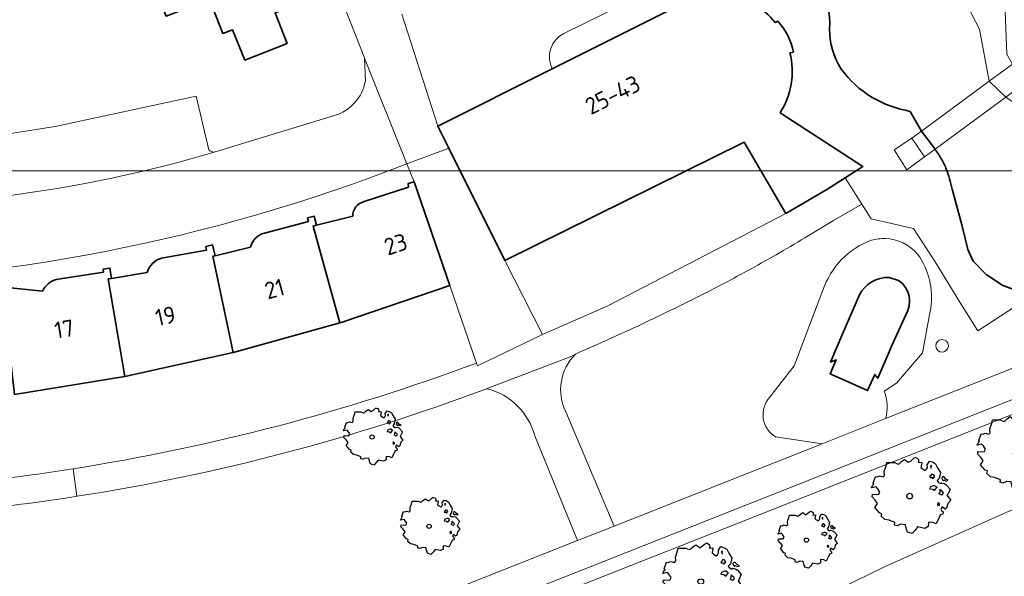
# Model space of a CAD drawing. Header units: metres. Extents: x 152391 to 157968, y 462336 to 467280.
# Tile 145 of 256: x 154579 to 154658, y 464229 to 464273. Entities that reach past the tile are written whole.
import ezdxf
from ezdxf.enums import TextEntityAlignment as Align

# ---------------------------------------------------------------- set-up
doc = ezdxf.new("R2010")
doc.units = ezdxf.units.M
doc.header["$LTSCALE"] = 0.75
doc.layers.get('0').update_dxf_attribs({"lineweight": 25})
for name, color, linetype, lineweight in [('B-GV-GR-BOOM-S', 252, 'Continuous', 25), ('B-WE-GK-KADEMUUR-G', 5, 'Continuous', 35), ('B-WE-KW-KUNSTWERK_DEK-GV', 5, 'Continuous', 18), ('B-WE-KW-KUNSTWERK_LANDHOOFD-GV', 5, 'Continuous', 18), ('B-WE-OG-BEBOUWING-GV', 6, 'Continuous', 35), ('B-WE-OG-BEBOUWING-T18', 1, 'Continuous', 18), ('B-WE-OG-BEBOUWING_LOODS-GV', 6, 'Continuous', 35), ('B-WE-OG-TERREIN_CULTUURSCHEIDING-GV', 251, 'Continuous', 18), ('B-WE-OG-WATER-GV', 251, 'Continuous', 18), ('B-WE-OG-WATER_SLOOT-GV', 251, 'Continuous', 18), ('B-WE-VH-VERHARDING_ASFALT-GV', 251, 'Continuous', 18), ('B-WE-VH-VERHARDING_BETON-GV', 251, 'Continuous', 18), ('B-WE-VH-VERHARDING_BETONSTRAATSTEEN-GV', 251, 'Continuous', 18), ('B-WE-VH-VERHARDING_TEGEL-GV', 251, 'Continuous', 18)]:
    doc.layers.add(name, color=color, linetype=linetype, lineweight=lineweight)
doc.layers.add('X-XX-AL-TEKENBLAD_HULPLIJN-G', color=7, linetype='Continuous', lineweight=18, plot=False)
doc.styles.add('NLCS-ISO-M750-T18', font='NLCS-ISO.ttf', dxfattribs={"height": 1.35})

# ---------------------------------------------------------------- blocks, each defined once
blk = doc.blocks.new('SGR-BOOM_31_50')
at = {"linetype": 'Continuous'}
for p, q in [((-1.51, 1.451), (-1.479, 1.582)), ((-1.479, 1.582), (-1.402, 1.78)), ((-1.402, 1.78), (-1.355, 1.999)), ((-1.355, 1.999), (-0.89, 1.999)), ((-0.89, 1.999), (-0.688, 1.911)), ((-0.688, 1.911), (-0.626, 1.933)), ((-0.626, 1.933), (-0.487, 2.064)), ((-0.487, 2.064), (-0.301, 2.196)), ((-0.301, 2.196), (-0.177, 2.108)), ((-0.177, 2.108), (-0.084, 2.02)), ((-0.084, 2.02), (0.087, 2.108)), ((0.087, 2.108), (0.273, 2.283)), ((0.273, 2.283), (0.351, 2.305)), ((0.351, 2.305), (0.444, 2.261)), ((0.444, 2.261), (0.521, 2.196)), ((0.537, 2.042), (0.506, 1.999)), ((0.506, 1.999), (0.707, 2.02)), ((0.521, 2.196), (0.537, 2.042)), ((0.723, 1.977), (0.676, 1.714)), ((0.676, 1.714), (0.754, 1.648)), ((0.707, 2.02), (0.723, 1.977)), ((0.754, 1.648), (0.924, 1.539)), ((0.924, 1.539), (1.002, 1.604)), ((1.002, 1.604), (1.064, 1.714)), ((1.048, 1.867), (1.188, 2.086)), ((1.064, 1.714), (1.048, 1.867)), ((1.188, 2.086), (1.358, 2.042)), ((1.296, 1.823), (1.234, 1.78)), ((1.234, 1.78), (1.265, 1.67)), ((1.265, 1.67), (1.281, 1.648)), ((1.281, 1.692), (1.296, 1.823)), ((1.358, 2.042), (1.545, 1.933)), ((1.545, 1.933), (1.669, 1.692)), ((1.669, 1.692), (1.839, 1.407)), ((-2.177, 0.772), (-2.038, 1.166)), ((-2.038, 1.166), (-1.944, 1.144)), ((-1.944, 1.144), (-1.789, 1.21)), ((-1.789, 1.21), (-1.572, 1.144)), ((-1.572, 1.144), (-1.495, 1.232)), ((-1.495, 1.232), (-1.51, 1.451)), ((1.25, 1.21), (1.188, 1.166)), ((1.188, 1.166), (1.234, 1.101)), ((1.234, 1.101), (1.312, 1.122)), ((1.296, 1.298), (1.25, 1.21)), ((1.374, 1.298), (1.296, 1.298)), ((1.312, 1.122), (1.374, 1.035)), ((1.436, 1.254), (1.374, 1.298)), ((1.374, 1.035), (1.436, 1.122)), ((1.498, 1.166), (1.436, 1.254)), ((1.436, 1.122), (1.498, 1.166)), ((1.762, 1.057), (1.638, 0.925)), ((1.638, 0.925), (1.7, 0.838)), ((1.7, 0.838), (1.839, 0.75)), ((1.839, 1.407), (1.762, 1.057)), ((1.839, 0.75), (1.917, 0.794)), ((1.963, 1.144), (1.917, 1.079)), ((1.917, 1.079), (1.948, 0.991)), ((1.917, 0.794), (2.087, 0.75)), ((1.948, 0.991), (2.041, 0.925)), ((2.056, 1.144), (1.963, 1.144)), ((2.041, 0.969), (2.18, 0.903)), ((2.041, 0.925), (2.056, 0.969)), ((2.165, 1.013), (2.056, 1.144)), ((2.304, 0.947), (2.165, 1.013)), ((2.18, 0.903), (2.304, 0.947)), ((-2.27, 0.487), (-2.208, 0.641)), ((-1.991, 0.553), (-2.27, 0.487)), ((-2.239, -0.038), (-2.224, 0.115)), ((-2.224, 0.115), (-1.851, 0.093)), ((-2.208, 0.641), (-2.131, 0.706)), ((-2.131, 0.706), (-2.177, 0.772)), ((-1.898, 0.444), (-1.991, 0.553)), ((-1.774, 0.246), (-1.898, 0.444)), ((-1.851, 0.093), (-1.774, 0.246)), ((1.234, 0.553), (1.188, 0.444)), ((1.188, 0.444), (1.374, 0.422)), ((1.405, 0.619), (1.234, 0.553)), ((1.374, 0.422), (1.483, 0.334)), ((1.483, 0.619), (1.405, 0.619)), ((1.622, 0.531), (1.483, 0.619)), ((1.483, 0.334), (1.607, 0.487)), ((1.607, 0.487), (1.653, 0.553)), ((1.793, 0.246), (1.746, 0.137)), ((1.911, 0.065), (1.746, 0.137)), ((1.808, 0.4), (1.793, 0.312)), ((1.793, 0.312), (1.793, 0.246)), ((1.901, 0.312), (1.808, 0.4)), ((1.963, 0.268), (1.901, 0.312)), ((1.911, 0.065), (2.01, 0.181)), ((2.01, 0.181), (1.963, 0.268)), ((2.087, 0.75), (2.18, 0.684)), ((2.18, 0.684), (2.413, 0.422)), ((2.289, 0.137), (2.227, 0.049)), ((2.227, 0.049), (2.351, -0.126)), ((2.413, 0.422), (2.289, 0.137)), ((-2.053, -0.235), (-2.239, -0.038)), ((-2.069, -0.673), (-1.991, -0.564)), ((-1.805, -1.002), (-2.069, -0.673)), ((-1.913, -0.433), (-2.053, -0.235)), ((-1.991, -0.564), (-1.913, -0.433)), ((1.715, -0.389), (1.653, -0.476)), ((1.653, -0.476), (1.669, -0.564)), ((1.684, -0.564), (1.777, -0.542)), ((1.777, -0.454), (1.715, -0.389)), ((1.777, -0.542), (1.777, -0.454)), ((1.948, -0.63), (1.855, -0.783)), ((2.103, -0.783), (1.948, -0.63)), ((2.211, -0.695), (2.103, -0.783)), ((2.242, -0.564), (2.211, -0.695)), ((2.289, -0.411), (2.242, -0.564)), ((2.459, -0.235), (2.289, -0.411)), ((2.351, -0.126), (2.459, -0.235)), ((-1.665, -1.046), (-1.805, -1.002)), ((-1.696, -1.199), (-1.665, -1.046)), ((-1.479, -1.396), (-1.696, -1.199)), ((-1.216, -1.44), (-1.479, -1.396)), ((-0.89, -1.571), (-1.216, -1.44)), ((1.126, -1.55), (1.11, -1.812)), ((1.374, -1.571), (1.126, -1.55)), ((1.715, -1.352), (1.576, -1.659)), ((1.808, -1.177), (1.715, -1.352)), ((1.824, -1.112), (1.808, -1.177)), ((1.979, -1.068), (1.824, -1.112)), ((1.855, -0.783), (1.901, -0.849)), ((1.901, -0.849), (1.994, -0.936)), ((1.994, -0.936), (1.979, -1.068)), ((-0.906, -1.725), (-0.89, -1.571)), ((-0.735, -1.769), (-0.906, -1.725)), ((-0.533, -1.681), (-0.735, -1.769)), ((-0.254, -1.703), (-0.533, -1.681)), ((-0.208, -1.9), (-0.254, -1.703)), ((-0.177, -1.988), (-0.208, -1.9)), ((-0.13, -2.141), (-0.177, -1.988)), ((0.149, -2.229), (-0.13, -2.141)), ((0.335, -2.031), (0.149, -2.229)), ((0.475, -1.834), (0.335, -2.031)), ((0.909, -1.922), (0.475, -1.834)), ((1.11, -1.812), (0.909, -1.922)), ((1.576, -1.659), (1.374, -1.571))]:
    blk.add_line(p, q, dxfattribs=at)
blk.add_circle((0, 0), 0.169, dxfattribs=at)
blk = doc.blocks.new('SGR-BOOM_50_100')
at = {"linetype": 'Continuous'}
for p, q in [((-1.972, 2.11), (-1.869, 2.373)), ((-1.869, 2.373), (-1.807, 2.665)), ((-1.807, 2.665), (-1.187, 2.665)), ((-1.187, 2.665), (-0.918, 2.548)), ((-0.918, 2.548), (-0.835, 2.577)), ((-0.835, 2.577), (-0.649, 2.752)), ((-0.649, 2.752), (-0.401, 2.928)), ((-0.401, 2.928), (-0.236, 2.811)), ((-0.236, 2.811), (-0.112, 2.694)), ((-0.112, 2.694), (0.116, 2.811)), ((0.116, 2.811), (0.364, 3.044)), ((0.364, 3.044), (0.467, 3.074)), ((0.467, 3.074), (0.591, 3.015)), ((0.591, 3.015), (0.695, 2.928)), ((0.715, 2.723), (0.674, 2.665)), ((0.674, 2.665), (0.943, 2.694)), ((0.695, 2.928), (0.715, 2.723)), ((0.964, 2.636), (0.902, 2.285)), ((0.943, 2.694), (0.964, 2.636)), ((1.398, 2.49), (1.584, 2.782)), ((1.418, 2.285), (1.398, 2.49)), ((1.584, 2.782), (1.811, 2.723)), ((1.729, 2.431), (1.646, 2.373)), ((1.646, 2.373), (1.687, 2.227)), ((1.708, 2.256), (1.729, 2.431)), ((1.811, 2.723), (2.059, 2.577)), ((2.059, 2.577), (2.225, 2.256)), ((-2.593, 1.526), (-2.386, 1.613)), ((-2.386, 1.613), (-2.096, 1.526)), ((-2.096, 1.526), (-1.993, 1.643)), ((-2.014, 1.935), (-1.972, 2.11)), ((-1.993, 1.643), (-2.014, 1.935)), ((0.902, 2.285), (1.005, 2.198)), ((1.005, 2.198), (1.232, 2.052)), ((1.232, 2.052), (1.336, 2.139)), ((1.336, 2.139), (1.418, 2.285)), ((1.667, 1.613), (1.584, 1.555)), ((1.729, 1.73), (1.667, 1.613)), ((1.687, 2.227), (1.708, 2.198)), ((1.832, 1.73), (1.729, 1.73)), ((1.915, 1.672), (1.832, 1.73)), ((1.997, 1.555), (1.915, 1.672)), ((2.225, 2.256), (2.452, 1.876)), ((2.452, 1.876), (2.349, 1.409)), ((-3.027, 0.65), (-2.944, 0.854)), ((-2.944, 0.854), (-2.841, 0.942)), ((-2.903, 1.029), (-2.717, 1.555)), ((-2.841, 0.942), (-2.903, 1.029)), ((-2.717, 1.555), (-2.593, 1.526)), ((1.584, 1.555), (1.646, 1.467)), ((1.646, 1.467), (1.749, 1.497)), ((1.873, 0.825), (1.646, 0.737)), ((1.749, 1.497), (1.832, 1.38)), ((1.832, 1.38), (1.915, 1.497)), ((1.977, 0.825), (1.873, 0.825)), ((1.915, 1.497), (1.997, 1.555)), ((2.163, 0.708), (1.977, 0.825)), ((2.349, 1.409), (2.183, 1.234)), ((2.183, 1.234), (2.266, 1.117)), ((2.266, 1.117), (2.452, 1)), ((2.452, 1), (2.556, 1.059)), ((2.618, 1.526), (2.556, 1.438)), ((2.556, 1.438), (2.597, 1.321)), ((2.556, 1.059), (2.783, 1)), ((2.597, 1.321), (2.721, 1.234)), ((2.742, 1.526), (2.618, 1.526)), ((2.721, 1.292), (2.907, 1.205)), ((2.721, 1.234), (2.742, 1.292)), ((2.886, 1.351), (2.742, 1.526)), ((2.783, 1), (2.907, 0.913)), ((3.072, 1.263), (2.886, 1.351)), ((2.907, 1.205), (3.072, 1.263)), ((2.907, 0.913), (3.217, 0.562)), ((-2.655, 0.737), (-3.027, 0.65)), ((-2.985, -0.051), (-2.965, 0.153)), ((-2.965, 0.153), (-2.469, 0.124)), ((-2.531, 0.591), (-2.655, 0.737)), ((-2.365, 0.329), (-2.531, 0.591)), ((-2.469, 0.124), (-2.365, 0.329)), ((1.646, 0.737), (1.584, 0.591)), ((1.584, 0.591), (1.832, 0.562)), ((1.832, 0.562), (1.977, 0.445)), ((1.977, 0.445), (2.142, 0.65)), ((2.142, 0.65), (2.204, 0.737)), ((2.39, 0.329), (2.328, 0.183)), ((2.549, 0.087), (2.328, 0.183)), ((2.411, 0.533), (2.39, 0.416)), ((2.39, 0.416), (2.39, 0.329)), ((2.535, 0.416), (2.411, 0.533)), ((2.618, 0.358), (2.535, 0.416)), ((2.549, 0.087), (2.68, 0.241)), ((2.68, 0.241), (2.618, 0.358)), ((3.052, 0.183), (2.969, 0.066)), ((2.969, 0.066), (3.135, -0.168)), ((3.217, 0.562), (3.052, 0.183)), ((-2.737, -0.314), (-2.985, -0.051)), ((-2.758, -0.898), (-2.655, -0.752)), ((-2.551, -0.577), (-2.737, -0.314)), ((-2.655, -0.752), (-2.551, -0.577)), ((2.287, -0.518), (2.204, -0.635)), ((2.204, -0.635), (2.225, -0.752)), ((2.245, -0.752), (2.37, -0.723)), ((2.37, -0.606), (2.287, -0.518)), ((2.37, -0.723), (2.37, -0.606)), ((2.99, -0.752), (2.948, -0.927)), ((3.052, -0.548), (2.99, -0.752)), ((3.279, -0.314), (3.052, -0.548)), ((3.135, -0.168), (3.279, -0.314)), ((-2.407, -1.336), (-2.758, -0.898)), ((-2.22, -1.394), (-2.407, -1.336)), ((-2.262, -1.599), (-2.22, -1.394)), ((2.432, -1.482), (2.411, -1.57)), ((2.638, -1.424), (2.432, -1.482)), ((2.597, -0.84), (2.473, -1.044)), ((2.473, -1.044), (2.535, -1.132)), ((2.535, -1.132), (2.659, -1.248)), ((2.804, -1.044), (2.597, -0.84)), ((2.659, -1.248), (2.638, -1.424)), ((2.948, -0.927), (2.804, -1.044)), ((-1.972, -1.862), (-2.262, -1.599)), ((-1.621, -1.92), (-1.972, -1.862)), ((-1.187, -2.095), (-1.621, -1.92)), ((-1.207, -2.3), (-1.187, -2.095)), ((-0.98, -2.358), (-1.207, -2.3)), ((-0.711, -2.241), (-0.98, -2.358)), ((-0.339, -2.271), (-0.711, -2.241)), ((-0.277, -2.533), (-0.339, -2.271)), ((1.501, -2.066), (1.48, -2.417)), ((1.832, -2.095), (1.501, -2.066)), ((2.101, -2.212), (1.832, -2.095)), ((2.287, -1.803), (2.101, -2.212)), ((2.411, -1.57), (2.287, -1.803)), ((-0.236, -2.65), (-0.277, -2.533)), ((-0.174, -2.855), (-0.236, -2.65)), ((0.199, -2.971), (-0.174, -2.855)), ((0.447, -2.709), (0.199, -2.971)), ((0.633, -2.446), (0.447, -2.709)), ((1.212, -2.563), (0.633, -2.446)), ((1.48, -2.417), (1.212, -2.563))]:
    blk.add_line(p, q, dxfattribs=at)
blk.add_circle((0, 0), 0.225, dxfattribs=at)

msp = doc.modelspace()

# ---------------------------------------------------------------- linework, layer by layer
at = {"layer": 'B-WE-GK-KADEMUUR-G'}
for points in [[(154643.627, 464272.358, 0.143069), (154642.86, 464276)], [(154643.627, 464272.358, 0.13974), (154644.56, 464269.16)], [(154644.56, 464269.16, 0.094799), (154646.974, 464266.943)], [(154646.974, 464266.943, 0.088693), (154650.05, 464265.81)], [(154652.576, 464261.915, 0.033087), (154652.018, 464262.813)], [(154652.98, 464261.06, 0.026004), (154652.576, 464261.915)], [(154653.427, 464259.422, 0.018854), (154652.98, 464261.06)]]:
    msp.add_lwpolyline(points, format="xyb", dxfattribs=at)
for points in [[(154650.05, 464265.81), (154650.942, 464264.235)], [(154650.942, 464264.235), (154652.018, 464262.813)], [(154653.63, 464258.75), (154653.427, 464259.422)], [(154654.142, 464256.783), (154653.63, 464258.75)], [(154654.63, 464254.81), (154654.142, 464256.783)], [(154655.06, 464253.88), (154654.63, 464254.81)], [(154656.09, 464252.84), (154655.06, 464253.88)], [(154657.41, 464251.97), (154656.09, 464252.84)], [(154659.678, 464251.134), (154657.41, 464251.97)]]:
    msp.add_lwpolyline(points, dxfattribs=at)
at = {"layer": 'B-WE-KW-KUNSTWERK_DEK-GV'}
msp.add_lwpolyline([(154656.332, 464268.2), (154650.942, 464264.235), (154650.175, 464263.667), (154651.17, 464262.19), (154652.018, 464262.813), (154657.643, 464266.949), (154659.6, 464268.388), (154660.944, 464269.376), (154659.88, 464270.81), (154658.169, 464269.552)], close=True, dxfattribs=at)
at = {"layer": 'B-WE-KW-KUNSTWERK_LANDHOOFD-GV'}
msp.add_lwpolyline([(154652.018, 464262.813), (154650.942, 464264.235), (154650.175, 464263.667), (154651.17, 464262.19)], close=True, dxfattribs=at)
at = {"layer": 'B-WE-OG-BEBOUWING-GV'}
msp.add_lwpolyline([(154587.814, 464281.2), (154590.884, 464273.388), (154594.328, 464274.742), (154595.403, 464272.005), (154596.159, 464272.302), (154597.158, 464269.891), (154600.508, 464271.208), (154599.554, 464273.637), (154601.75, 464274.5), (154598.52, 464282.72), (154595.732, 464281.612), (154594.726, 464284.142), (154587.745, 464281.377)], close=True, dxfattribs=at)
for points in [[(154639.31, 464272.88, 0.193827), (154635.436, 464275.017)], [(154640.77, 464270.53, 0.140841), (154639.51, 464272.985)], [(154639.7, 464265.705, 0.210725), (154640.48, 464270.47)], [(154606.63, 464258.63, 0.339785), (154605.73, 464257.47)], [(154598.7, 464256.13, 0.265181), (154597.59, 464255)], [(154590.52, 464254.13, 0.247576), (154589.38, 464253)], [(154582.16, 464252.44, 0.222488), (154581.06, 464251.5)]]:
    msp.add_lwpolyline(points, format="xyb", dxfattribs=at)
for points in [[(154632.19, 464274.5), (154629.967, 464273.387), (154621.585, 464269.191), (154612.48, 464264.632), (154613.361, 464262.872), (154617.83, 464253.94), (154636.84, 464263.37), (154640.16, 464257.69), (154643.41, 464259.59), (154644.863, 464260.523), (154646.274, 464261.428), (154646.267, 464261.432), (154639.7, 464265.705)], [(154639.51, 464272.985), (154639.31, 464272.88)], [(154640.48, 464270.47), (154640.77, 464270.53)], [(154602.84, 464256.75), (154602.569, 464256.683), (154604.711, 464248.99), (154604.888, 464249.04), (154613.453, 464251.963), (154610.606, 464260.212), (154610.13, 464260.06), (154610.16, 464259.78), (154606.63, 464258.63)], [(154597.59, 464255), (154594.8, 464254.33), (154594.604, 464254.283), (154596.231, 464246.625), (154596.336, 464246.648), (154604.711, 464248.99), (154602.569, 464256.683), (154602.84, 464256.75), (154602.66, 464257.47), (154602.14, 464257.34), (154602.2, 464257.06), (154598.7, 464256.13)], [(154605.73, 464257.47), (154602.84, 464256.75)], [(154589.38, 464253), (154586.56, 464252.52), (154586.294, 464252.475), (154587.618, 464244.725), (154596.231, 464246.625), (154594.604, 464254.283), (154594.8, 464254.33), (154594.59, 464255.19), (154594.05, 464255.06), (154594.11, 464254.78), (154590.52, 464254.13)], [(154578.834, 464243.296), (154587.618, 464244.725), (154586.294, 464252.475), (154586.56, 464252.52), (154586.42, 464253.34), (154585.89, 464253.25), (154585.92, 464253.03), (154582.16, 464252.44)], [(154581.06, 464251.5), (154578.25, 464251.81), (154577.878, 464251.749), (154578.834, 464243.296)]]:
    msp.add_lwpolyline(points, dxfattribs=at)
at = {"layer": 'B-WE-OG-BEBOUWING_LOODS-GV'}
for points in [[(154648.379, 464252.589, 0.303117), (154646.021, 464251.202)], [(154649.687, 464249.615, 0.405959), (154649.12, 464252.362)]]:
    msp.add_lwpolyline(points, format="xyb", dxfattribs=at)
for points in [[(154649.12, 464252.362), (154648.379, 464252.589)], [(154646.021, 464251.202), (154644.69, 464248.17), (154643.72, 464245.87), (154644.17, 464246.04), (154643.69, 464244.92), (154646.66, 464243.6), (154647.23, 464244.88), (154647.46, 464244.58), (154648.61, 464247.24), (154649.687, 464249.615)]]:
    msp.add_lwpolyline(points, dxfattribs=at)
at = {"layer": 'B-WE-OG-TERREIN_CULTUURSCHEIDING-GV'}
for points in [[(154754.731, 464272.21), (154753.58, 464275.19), (154751.753, 464279.863), (154742.527, 464276.225), (154738.937, 464274.736), (154735.002, 464272.901), (154730.004, 464270.349), (154724.766, 464267.876), (154719.741, 464265.829), (154705.632, 464260.973), (154704.134, 464260.458), (154702.568, 464259.897), (154692.781, 464256.39), (154671.697, 464248.254), (154627.413, 464230.7), (154624.471, 464229.534), (154617.032, 464226.585), (154571.779, 464208.587)], [(154751.237, 464278.448), (154745.871, 464276.426), (154740.565, 464274.252), (154730.715, 464269.549), (154721.944, 464265.598), (154712.006, 464262.11), (154702.447, 464258.827), (154691.89, 464255.048), (154678.177, 464249.649), (154663.7, 464243.907), (154649.881, 464238.406), (154636.36, 464233.056), (154627.846, 464229.689), (154621.749, 464227.278), (154606.901, 464221.382), (154591.551, 464215.268), (154577.152, 464209.521)], [(154577.152, 464209.521), (154591.551, 464215.268), (154606.901, 464221.382), (154621.749, 464227.278), (154627.846, 464229.689), (154636.36, 464233.056), (154649.881, 464238.406), (154663.7, 464243.907), (154678.177, 464249.649), (154691.89, 464255.048), (154702.447, 464258.827), (154712.006, 464262.11), (154721.944, 464265.598), (154730.715, 464269.549), (154740.565, 464274.252), (154745.871, 464276.426), (154751.237, 464278.448)], [(154571.675, 464199.825), (154582.413, 464203.68), (154589.115, 464206.281), (154595.763, 464209.015), (154609.525, 464214.51), (154624.256, 464220.099), (154630.712, 464222.274), (154637.09, 464224.67), (154639.951, 464225.826), (154644.436, 464227.824), (154648.064, 464229.596), (154657.738, 464233.925), (154669.386, 464238.754), (154682.298, 464243.588), (154695.169, 464248.739), (154708.107, 464254.208), (154721.551, 464259.438), (154735.797, 464264.942), (154747.858, 464270.089)], [(154662.02, 464269.94), (154661.06, 464269.19), (154660.944, 464269.376), (154659.6, 464268.388), (154661.607, 464267.304), (154663.608, 464266.954), (154668.812, 464259.043), (154669.213, 464257.329), (154665.655, 464255.013), (154665, 464254.586), (154659.69, 464251.13), (154659.678, 464251.134), (154659.61, 464251.09), (154655.433, 464248.361), (154653.984, 464250.62), (154652.02, 464253.85), (154650.31, 464256.5), (154646.93, 464257.27), (154646.2, 464258.44), (154643.939, 464257.138), (154641.67, 464255.75)], [(154648.379, 464252.589), (154649.12, 464252.362)], [(154643.11, 464251.583), (154640.83, 464245.57), (154638.869, 464243.059)], [(154638.869, 464243.059), (154640.83, 464245.57), (154643.11, 464251.583)], [(154649.687, 464249.615), (154648.61, 464247.24), (154647.46, 464244.58), (154647.23, 464244.88), (154646.66, 464243.6), (154643.69, 464244.92), (154644.17, 464246.04), (154643.72, 464245.87), (154644.69, 464248.17), (154646.021, 464251.202)], [(154648.081, 464241.367), (154670.859, 464250.396)], [(154647.97, 464243.559), (154648.96, 464244.19), (154651.02, 464246.59), (154651.57, 464249.62)], [(154651.57, 464249.62), (154651.02, 464246.59), (154648.96, 464244.19), (154647.97, 464243.559)], [(154623.55, 464246.56), (154623.44, 464246.5)], [(154622.66, 464241.91), (154626.518, 464232.819), (154643.049, 464239.372), (154639.34, 464239.909)], [(154639.34, 464239.909), (154643.049, 464239.372), (154648.081, 464241.367)], [(154570.857, 464210.695), (154599.156, 464221.95), (154598.552, 464223.432), (154601.619, 464224.652), (154602.222, 464223.17), (154616.183, 464228.722), (154623.598, 464231.662), (154620.201, 464239.999)]]:
    msp.add_lwpolyline(points, dxfattribs=at)
for points in [[(154641.67, 464255.75, -0.01254), (154637.051, 464253.108)], [(154646.974, 464255.559, 0.229589), (154643.11, 464251.583)], [(154643.11, 464251.583, -0.229589), (154646.974, 464255.559)], [(154648.061, 464255.69, 0.07828), (154646.974, 464255.559)], [(154646.974, 464255.559, -0.07828), (154648.061, 464255.69)], [(154650.637, 464254.452, 0.2097), (154648.061, 464255.69)], [(154648.061, 464255.69, -0.2097), (154650.637, 464254.452)], [(154651.675, 464250.152, 0.195308), (154650.637, 464254.452)], [(154650.637, 464254.452, -0.195308), (154651.675, 464250.152)], [(154637.051, 464253.108, -0.013485), (154633.8, 464251.38)], [(154646.021, 464251.202, -0.303117), (154648.379, 464252.589)], [(154649.12, 464252.362, -0.405959), (154649.687, 464249.615)], [(154633.8, 464251.38, -0.007185), (154628.715, 464248.883)], [(154651.57, 464249.62, 0.024234), (154651.675, 464250.152)], [(154651.675, 464250.152, -0.024234), (154651.57, 464249.62)], [(154628.715, 464248.883, -0.004823), (154623.55, 464246.56)], [(154652.081, 464247.149, -1), (154653.081, 464247.165)], [(154653.081, 464247.165, -1), (154652.081, 464247.149)], [(154623.44, 464246.5, 0.322034), (154622.66, 464241.91)], [(154616.39, 464243.749, -0.051072), (154583.804, 464235.189)], [(154620.201, 464239.999, 0.273906), (154616.39, 464243.749)], [(154648.081, 464241.367, 0.17656), (154647.97, 464243.559)], [(154647.97, 464243.559, -0.17656), (154648.081, 464241.367)], [(154638.869, 464243.059, 0.467608), (154639.34, 464239.909)], [(154639.34, 464239.909, -0.467608), (154638.869, 464243.059)], [(154583.804, 464235.189, -0.02717), (154565.95, 464233.38)]]:
    msp.add_lwpolyline(points, format="xyb", dxfattribs=at)
at = {"layer": 'B-WE-OG-WATER-GV'}
for points in [[(154653.427, 464259.422), (154653.63, 464258.75), (154654.142, 464256.783), (154654.63, 464254.81), (154655.06, 464253.88), (154656.09, 464252.84), (154657.41, 464251.97), (154659.678, 464251.134), (154659.69, 464251.13), (154665, 464254.586), (154665.655, 464255.013), (154665.53, 464258.151), (154664.569, 464260.745), (154662.047, 464263.95), (154657.643, 464266.949), (154656.332, 464268.2), (154655.562, 464272.351), (154651.119, 464280.883), (154641.672, 464296.596), (154637.989, 464302.334), (154634.666, 464308.272), (154632.301, 464309.209)], [(154650.05, 464265.81), (154650.942, 464264.235), (154652.018, 464262.813)]]:
    msp.add_lwpolyline(points, dxfattribs=at)
for points in [[(154642.86, 464276, -0.143069), (154643.627, 464272.358)], [(154643.627, 464272.358, 0.13974), (154644.56, 464269.16)], [(154644.56, 464269.16, 0.094799), (154646.974, 464266.943)], [(154646.974, 464266.943, 0.088693), (154650.05, 464265.81)], [(154652.018, 464262.813, -0.033087), (154652.576, 464261.915)], [(154652.576, 464261.915, -0.026004), (154652.98, 464261.06)], [(154652.98, 464261.06, -0.018854), (154653.427, 464259.422)]]:
    msp.add_lwpolyline(points, format="xyb", dxfattribs=at)
at = {"layer": 'B-WE-OG-WATER_SLOOT-GV'}
for points in [[(154635.667, 464309.504), (154632.301, 464309.209), (154634.666, 464308.272), (154637.989, 464302.334), (154641.672, 464296.596), (154651.119, 464280.883), (154655.562, 464272.351), (154656.332, 464268.2), (154658.169, 464269.552), (154657.724, 464270.369), (154657.604, 464273.783), (154654.722, 464277.949), (154644.834, 464295.164), (154639.03, 464303.766)], [(154657.643, 464266.949), (154659.6, 464268.388), (154658.169, 464269.552), (154656.332, 464268.2)]]:
    msp.add_lwpolyline(points, close=True, dxfattribs=at)
msp.add_lwpolyline([(154747.858, 464270.089), (154735.797, 464264.942), (154721.551, 464259.438), (154708.107, 464254.208), (154695.169, 464248.739), (154682.298, 464243.588), (154669.386, 464238.754), (154657.738, 464233.925), (154648.064, 464229.596), (154644.436, 464227.824), (154639.951, 464225.826), (154637.09, 464224.67), (154630.712, 464222.274), (154624.256, 464220.099), (154609.525, 464214.51), (154595.763, 464209.015), (154589.115, 464206.281), (154582.413, 464203.68), (154571.675, 464199.825)], dxfattribs=at)
at = {"layer": 'B-WE-VH-VERHARDING_ASFALT-GV'}
for points in [[(154750.915, 464282.005), (154741.664, 464278.357), (154738.01, 464276.841), (154733.993, 464274.968), (154728.99, 464272.413), (154723.84, 464269.982), (154718.932, 464267.983), (154711.429, 464265.401), (154708.486, 464264.388), (154704.788, 464263.116), (154701.72, 464262.036), (154691.979, 464258.546), (154670.859, 464250.396), (154648.081, 464241.367), (154643.049, 464239.372), (154626.518, 464232.819), (154623.598, 464231.662), (154616.183, 464228.722), (154602.222, 464223.17), (154599.156, 464221.95), (154570.857, 464210.695)], [(154571.779, 464208.587), (154617.032, 464226.585), (154624.471, 464229.534), (154627.413, 464230.7), (154671.697, 464248.254), (154692.781, 464256.39), (154702.568, 464259.897), (154704.134, 464260.458), (154705.632, 464260.973), (154719.741, 464265.829), (154724.766, 464267.876), (154730.004, 464270.349), (154735.002, 464272.901), (154738.937, 464274.736), (154742.527, 464276.225), (154751.753, 464279.863)], [(154623.44, 464246.5), (154623.021, 464246.28), (154616.404, 464243.755), (154616.39, 464243.749)], [(154620.201, 464239.999), (154623.598, 464231.662), (154626.518, 464232.819), (154622.66, 464241.91)]]:
    msp.add_lwpolyline(points, dxfattribs=at)
for points in [[(154622.66, 464241.91, -0.322034), (154623.44, 464246.5)], [(154616.39, 464243.749, -0.273906), (154620.201, 464239.999)]]:
    msp.add_lwpolyline(points, format="xyb", dxfattribs=at)
at = {"layer": 'B-WE-VH-VERHARDING_BETON-GV'}
msp.add_lwpolyline([(154658.169, 464269.552), (154656.332, 464268.2), (154650.942, 464264.235), (154650.175, 464263.667), (154651.17, 464262.19), (154652.018, 464262.813), (154657.643, 464266.949), (154659.6, 464268.388), (154660.944, 464269.376), (154659.88, 464270.81)], close=True, dxfattribs=at)
for points in [[(154653.081, 464247.165, 1), (154652.081, 464247.149)], [(154652.081, 464247.149, 1), (154653.081, 464247.165)]]:
    msp.add_lwpolyline(points, format="xyb", dxfattribs=at)
at = {"layer": 'B-WE-VH-VERHARDING_BETONSTRAATSTEEN-GV'}
for points in [[(154591.726, 464318.874), (154591.724, 464318.889), (154589.33, 464324.88), (154575.95, 464358.75), (154575.81, 464359.103), (154573.375, 464365.214), (154573.353, 464365.25), (154570.996, 464371.18), (154567.299, 464369.765), (154586.34, 464321.632), (154587.478, 464318.752), (154606.651, 464270.062), (154606.661, 464270.036), (154610.021, 464261.627), (154613.361, 464262.872), (154612.48, 464264.632), (154609.629, 464273.54)], [(154609.629, 464273.54), (154612.48, 464264.632), (154621.585, 464269.191), (154621.438, 464269.569), (154621.39, 464269.791), (154621.367, 464270.023), (154621.376, 464270.369), (154621.416, 464270.596), (154621.478, 464270.818), (154621.647, 464271.183), (154621.847, 464271.467), (154622.003, 464271.636), (154622.176, 464271.787), (154622.518, 464272), (154627.19, 464274.31)], [(154627.19, 464274.31), (154622.518, 464272), (154622.176, 464271.787), (154622.003, 464271.636), (154621.847, 464271.467), (154621.647, 464271.183), (154621.478, 464270.818), (154621.416, 464270.596), (154621.376, 464270.369), (154621.367, 464270.023), (154621.39, 464269.791), (154621.438, 464269.569), (154621.585, 464269.191), (154629.967, 464273.387), (154629.94, 464273.44)], [(154610.021, 464261.627), (154606.661, 464270.036), (154606.651, 464270.062), (154606.73, 464268.22)], [(154594.3, 464262.75), (154593.27, 464267.03), (154582.814, 464264.753)], [(154604.27, 464265.47), (154594.703, 464262.56), (154594.674, 464262.562), (154593.514, 464262.214), (154591.541, 464261.671), (154589.163, 464261.071), (154586.443, 464260.458), (154584.465, 464260.071), (154582.238, 464259.685), (154580.807, 464259.458), (154578.887, 464259.178), (154576.914, 464258.916), (154575.43, 464258.738), (154572.487, 464258.44), (154570.521, 464258.269), (154570.493, 464258.261), (154562.19, 464257.84)], [(154582.814, 464264.753), (154582.065, 464264.618), (154581.228, 464264.478)], [(154570.521, 464258.269), (154572.487, 464258.44), (154575.43, 464258.738), (154576.914, 464258.916), (154578.887, 464259.178), (154580.807, 464259.458), (154582.238, 464259.685), (154584.465, 464260.071), (154586.443, 464260.458), (154589.163, 464261.071), (154591.541, 464261.671), (154593.514, 464262.214), (154594.674, 464262.562)]]:
    msp.add_lwpolyline(points, dxfattribs=at)
for points in [[(154606.73, 464268.22, -0.278686), (154604.27, 464265.47)], [(154581.228, 464264.478, -0.015958), (154570.45, 464262.97)], [(154594.674, 464262.562, -0.192307), (154594.3, 464262.75)], [(154561.2, 464252.09, 0.089859), (154610.021, 464261.627)]]:
    msp.add_lwpolyline(points, format="xyb", dxfattribs=at)
msp.add_lwpolyline([(154650.175, 464263.667), (154648.781, 464262.751), (154649.789, 464261.148), (154651.17, 464262.19)], close=True, dxfattribs=at)
at = {"layer": 'B-WE-VH-VERHARDING_TEGEL-GV'}
for points in [[(154643.627, 464272.358, 0.143069), (154642.86, 464276)], [(154635.436, 464275.017, -0.193827), (154639.31, 464272.88)], [(154639.51, 464272.985, -0.140841), (154640.77, 464270.53)], [(154644.56, 464269.16, -0.13974), (154643.627, 464272.358)], [(154640.48, 464270.47, -0.210725), (154639.7, 464265.705)], [(154646.974, 464266.943, -0.094799), (154644.56, 464269.16)], [(154650.05, 464265.81, -0.088693), (154646.974, 464266.943)], [(154652.576, 464261.915, 0.033087), (154652.018, 464262.813)], [(154652.98, 464261.06, 0.026004), (154652.576, 464261.915)], [(154653.427, 464259.422, 0.018854), (154652.98, 464261.06)], [(154637.051, 464253.108, 0.01254), (154641.67, 464255.75)], [(154633.8, 464251.38, 0.013485), (154637.051, 464253.108)], [(154628.715, 464248.883, 0.007185), (154633.8, 464251.38)], [(154623.55, 464246.56, 0.004823), (154628.715, 464248.883)], [(154615.567, 464245.78, -0.049946), (154583.491, 464237.376)], [(154583.804, 464235.189, 0.051072), (154616.39, 464243.749)], [(154583.491, 464237.376, -0.033966), (154561, 464235.38)], [(154565.95, 464233.38, 0.02717), (154583.804, 464235.189)]]:
    msp.add_lwpolyline(points, format="xyb", dxfattribs=at)
for points in [[(154639.31, 464272.88), (154639.51, 464272.985)], [(154640.77, 464270.53), (154640.48, 464270.47)], [(154639.7, 464265.705), (154646.267, 464261.432), (154646.274, 464261.428), (154644.863, 464260.523), (154646.2, 464258.44), (154646.93, 464257.27), (154650.31, 464256.5), (154652.02, 464253.85), (154653.984, 464250.62), (154655.433, 464248.361), (154659.61, 464251.09), (154659.678, 464251.134), (154657.41, 464251.97), (154656.09, 464252.84), (154655.06, 464253.88), (154654.63, 464254.81), (154654.142, 464256.783), (154653.63, 464258.75), (154653.427, 464259.422)], [(154652.018, 464262.813), (154651.17, 464262.19), (154649.789, 464261.148), (154648.781, 464262.751), (154650.175, 464263.667), (154650.942, 464264.235), (154650.05, 464265.81)], [(154641.67, 464255.75), (154643.939, 464257.138), (154646.2, 464258.44), (154644.863, 464260.523), (154643.41, 464259.59), (154640.16, 464257.69), (154626.02, 464250.34), (154620.81, 464248.06), (154615.643, 464245.574), (154615.567, 464245.78)], [(154616.39, 464243.749), (154616.404, 464243.755), (154623.021, 464246.28), (154623.44, 464246.5), (154623.55, 464246.56)], [(154583.804, 464235.189), (154583.491, 464237.376)], [(154583.491, 464237.376), (154583.804, 464235.189)]]:
    msp.add_lwpolyline(points, dxfattribs=at)
msp.add_lwpolyline([(154615.567, 464245.78), (154615.643, 464245.574), (154620.81, 464248.06), (154617.83, 464253.94), (154613.361, 464262.872), (154610.021, 464261.627), (154610.606, 464260.212), (154613.453, 464251.963)], close=True, dxfattribs=at)
at = {"layer": 'X-XX-AL-TEKENBLAD_HULPLIJN-G', "flags": 128}
msp.add_lwpolyline([(154979.956, 464691.572), (154672.455, 464691.572), (154514.955, 464691.572), (154364.955, 464691.572), (154364.955, 464476.322), (154364.955, 464261.072), (154514.955, 464261.072), (154672.455, 464261.072), (154829.956, 464261.072), (154829.956, 464350.582), (154979.956, 464350.582)], close=True, dxfattribs=at)

# ---------------------------------------------------------------- block references
at = {"layer": 'B-GV-GR-BOOM-S', "transparency": 33554559}
for name, p in [('SGR-BOOM_31_50', (154607.266, 464239.904)), ('SGR-BOOM_50_100', (154658.4, 464238.6)), ('SGR-BOOM_50_100', (154650, 464235.2)), ('SGR-BOOM_31_50', (154611.8, 464232.8)), ('SGR-BOOM_31_50', (154641.8, 464231.7)), ('SGR-BOOM_50_100', (154633.4, 464228.4))]:
    msp.add_blockref(name, p, dxfattribs=at)

# ---------------------------------------------------------------- texts
at = {"layer": 'B-WE-OG-BEBOUWING-T18', "style": 'NLCS-ISO-M750-T18'}
for s, rotation, p in [('25-43', 26.6, (154626.393, 464267.125)), ('23', 18.1, (154609.144, 464255.242)), ('21', 15.6, (154599.514, 464251.69)), ('19', 12.4, (154590.841, 464249.532)), ('17', 8.9, (154582.792, 464248.49))]:
    msp.add_text(s, height=1.35, rotation=rotation, dxfattribs=at).set_placement(p, align=Align.MIDDLE)

doc.saveas('drawing.dxf')
